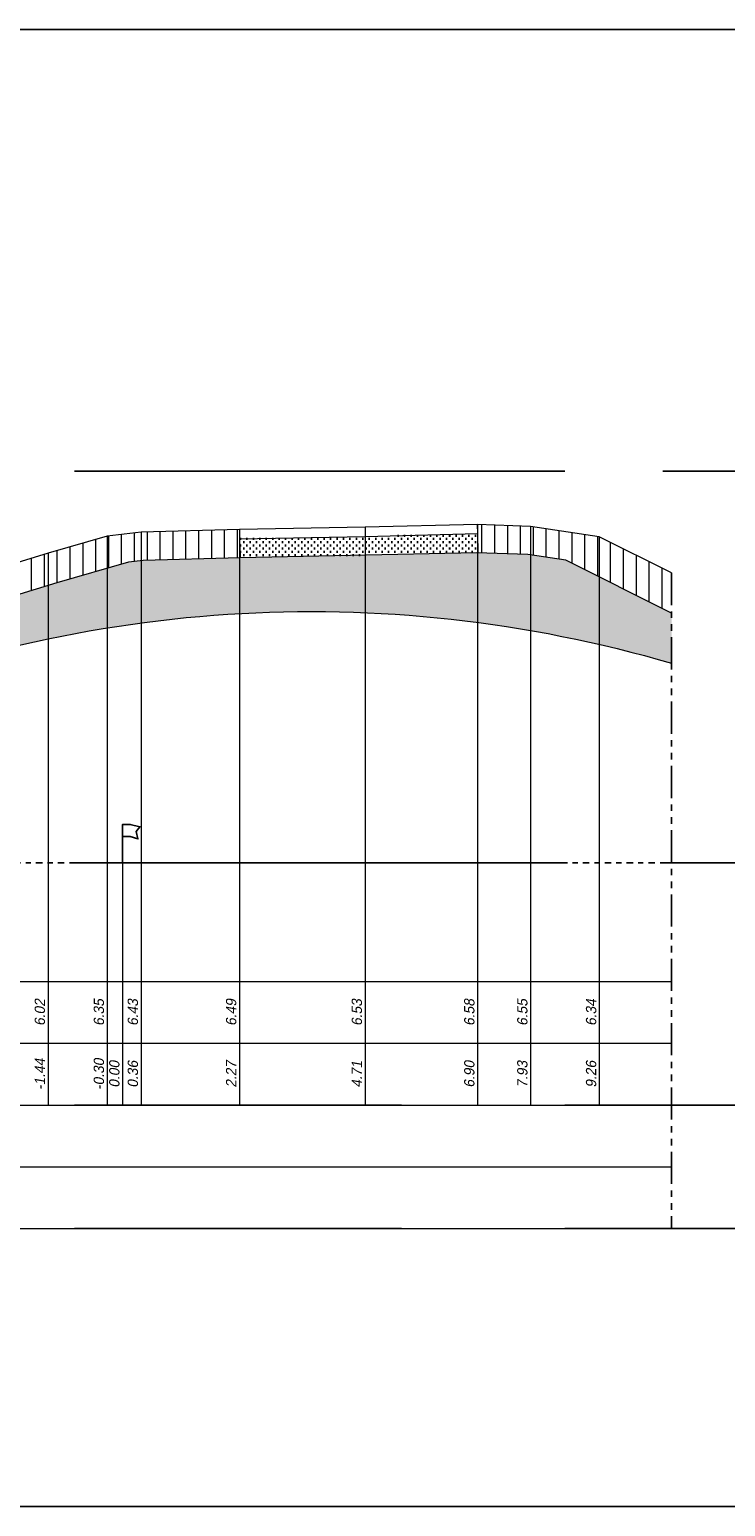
# Model space of a CAD drawing. Header units: metres. Extents: x -256 to 430, y -135 to 172.
# Tile 15 of 29: x 152 to 165, y 19 to 47. Entities that reach past the tile are written whole.
import ezdxf
from ezdxf.enums import TextEntityAlignment as Align

# ---------------------------------------------------------------- set-up
doc = ezdxf.new("R2010")
doc.units = ezdxf.units.M
doc.header["$LTSCALE"] = 0.1
for name, pattern in [('CENTER', [50.8, 31.75, -6.35, 6.35, -6.35]), ('HIDDEN', [9.525, 6.35, -3.175]), ('NAP', [20, 12.5, -2.5, 2.5, -2.5]), ('PHANTOM', [2.5, 1.25, -0.25, 0.25, -0.25, 0.25, -0.25])]:
    doc.linetypes.add(name, pattern=pattern)
for name, color, linetype, lineweight in [('DP-Afbreek', 2, 'PHANTOM', 25), ('DP-BS-arcering_klei', 253, 'Continuous', 0), ('DP-BS-arcering_zand', 6, 'Continuous', 25), ('DP-BS-Matenbalk_verlenglijnen', 253, 'Continuous', 0), ('DP-BS-profiel', 2, 'Continuous', 25), ('DP-Matenbalk', 1, 'Continuous', 18), ('DP-Matenbalk_bestaandehoogten', 6, 'Continuous', 25), ('DP-NAP-lijn', 6, 'NAP', 25), ('DP-Waterlijn_tekst', 7, 'Continuous', 35), ('TL-2.5 mm tekst_schaaldp', 7, 'Continuous', 25), ('TL-2.5mm Tekst', 7, 'Continuous', 25), ('TL-5.0mm Tekst', 4, 'Continuous', 50)]:
    doc.layers.add(name, color=color, linetype=linetype, lineweight=lineweight)
doc.layers.add('DP-BS-arcrand', color=111, linetype='Continuous', plot=False)
doc.layers.add('THEORETISCHE_NULLIJN', color=255, linetype='Continuous')
doc.styles.add('dp-besthgt', font='StagCAD.ttf', dxfattribs={"oblique": 10, "height": 0.2})
doc.styles.add('StagCAD', font='StagCAD.ttf')

# ---------------------------------------------------------------- blocks, each defined once
blk = doc.blocks.new('*U7')
at = {"layer": 'DP-Matenbalk'}
for p, q in [((6, -4.7), (54, -4.7)), ((6, -5.9), (54, -5.9)), ((6, -7.1), (54, -7.1)), ((6, -8.3), (54, -8.3)), ((6, -9.5), (54, -9.5))]:
    blk.add_line(p, q, dxfattribs=at)
at = {"layer": 'TL-2.5 mm tekst_schaaldp', "style": 'StagCAD', "width": 0.96}
blk.add_attdef('SCHAAL', (-0.05, -11.124), '', height=0.25, dxfattribs=at)
at = {"layer": 'TL-2.5mm Tekst', "lineweight": 35, "style": 'StagCAD', "width": 0.96}
blk.add_attdef('GEBIEDDWP', (7.116, -10.535), '', height=0.25, dxfattribs=at)
at = {"layer": 'TL-5.0mm Tekst', "style": 'StagCAD', "width": 0.96}
blk.add_attdef('OMSCHRIJVING', (-0.05, -10.535), '', height=0.5, dxfattribs=at)
blk = doc.blocks.new('*U12')
at = {"layer": 'DP-NAP-lijn'}
blk.add_line((0, 0), (540, 0), dxfattribs=at)
at = {"layer": 'DP-NAP-lijn', "style": 'StagCAD'}
blk.add_attdef('NAPLIJN', (6.25, 1), '', height=2.5, dxfattribs=at)
at = {"layer": 'DP-Waterlijn_tekst', "style": 'StagCAD'}
blk.add_attdef('WP', text='', height=2.5, dxfattribs=at).set_placement((11.17, 16.5), align=Align.BOTTOM_CENTER)
blk = doc.blocks.new('131', base_point=(1177.325884, 0))
at = {"layer": 'THEORETISCHE_NULLIJN'}
blk.add_lwpolyline([(1177.325884, 0), (1177.325884, 0.5), (1177.450884, 0.5), (1177.607134, 0.46875), (1177.544634, 0.40625), (1177.575884, 0.3125), (1177.450884, 0.34375), (1177.325884, 0.34375)], dxfattribs=at)
blk = doc.blocks.new('DWP2 bestaand')
at = {"layer": 'DP-BS-arcering_klei', "lineweight": 0}
h = blk.add_hatch(dxfattribs=at)
h.set_pattern_fill('_USER', color=251, scale=2.5, angle=90, pattern_type=0)
h.set_pattern_definition([(90, (-10.9356, 4.098), (-0.25, 0), [])])
h.paths.add_polyline_path([(2.285, 5.932), (2.273, 6.302), (2.27, 6.482), (0.36, 6.428), (-0.3, 6.35), (-1.447, 6.019), (-3.153, 5.499), (-4.753, 4.986), (-6.219, 4.6), (-7.063, 4.41), (-8.825, 4.219), (-10.446, 4.109), (-10.936, 4.098), (-11.492, 3.58), (-10.694, 3.503), (-10.419, 3.509), (-8.772, 3.621), (-6.965, 3.817), (-6.076, 4.017), (-4.585, 4.41), (-2.974, 4.926), (-1.276, 5.444), (0.114, 5.845), (0.4, 5.879)])
h.paths.add_polyline_path([(6.897, 6.58), (6.911, 6.029), (7.875, 5.994), (8.614, 5.882), (10.668, 4.855), (10.668, 5.638), (9.263, 6.34), (7.927, 6.542)])
at = {"layer": 'DP-BS-arcering_zand', "lineweight": 30}
h = blk.add_hatch(dxfattribs=at)
h.set_pattern_fill('CUNETZAND', color=251, pattern_type=2)
h.set_pattern_definition([(0, (0, 0), (0.0625, 0.0625), [0, -0.125])])
h.paths.add_polyline_path([(4.716, 6.345), (2.273, 6.302), (2.285, 5.932), (6.877, 6.03), (6.911, 6.029), (6.901, 6.4)])
h = blk.add_hatch(dxfattribs=at)
h.set_pattern_fill('CUNETZAND', color=251, pattern_type=2)
h.set_pattern_definition([(0, (-153.33217, -1.204), (0.0625, 0.0625), [0, -0.125])])
h.paths.add_polyline_path([(-6.381, 2.767, -0.177146), (10.668, 3.88), (10.668, 4.855), (8.614, 5.882), (7.875, 5.994), (6.877, 6.03), (2.285, 5.932), (0.4, 5.879), (0.114, 5.845), (-1.276, 5.444), (-2.974, 4.926), (-4.585, 4.41), (-6.076, 4.017), (-6.965, 3.817), (-8.772, 3.621), (-10.419, 3.509), (-10.694, 3.503), (-11.492, 3.58), (-11.245, 3.332), (-11.375, 3.211), (-12.424, 3.35), (-12.59, 3.32), (-13.292, 3.087), (-14.33, 2.827), (-15.097, 2.687), (-15.903, 2.462), (-16.802, 2.242), (-21.337, 1.006), (-23.436, 0.418), (-24.034, 0.268), (-21.756, -2.011), (-20.332, -0.587, -0.251036), (-10.848, 2.279, 0.154788)])
at = {"layer": 'DP-Afbreek', "ltscale": 5}
blk.add_lwpolyline([(10.668, 5.638), (10.668, -7.104)], dxfattribs=at)
at = {"layer": 'DP-BS-arcrand', "color": 251, "lineweight": 0}
blk.add_lwpolyline([(-21.756, -2.011), (-20.332, -0.587, -0.251036), (-10.848, 2.279, 0.154788), (-6.381, 2.767, -0.177146), (10.668, 3.88, -0.177146)], format="xyb", dxfattribs=at)
at = {"layer": 'DP-BS-Matenbalk_verlenglijnen'}
for points in [[(-0.3, 6.35), (-0.3, -4.704)], [(0.36, 6.428), (0.36, -4.704)], [(2.27, 6.482), (2.27, -4.704)], [(4.712, 6.525), (4.712, -4.704)], [(6.897, 6.58), (6.897, -4.704)], [(7.927, 6.542), (7.927, -4.704)], [(9.263, 6.34), (9.263, -4.704)], [(-1.447, 6.019), (-1.447, -4.704)], [(0, 0), (0, -4.704)]]:
    blk.add_lwpolyline(points, dxfattribs=at)
at = {"layer": 'DP-BS-profiel', "color": 1, "lineweight": 18}
for points in [[(10.668, 5.638), (9.263, 6.34), (7.927, 6.542), (6.897, 6.58), (4.712, 6.525), (2.27, 6.482), (0.36, 6.428), (-0.3, 6.35), (-1.447, 6.019), (-3.153, 5.499), (-4.753, 4.986), (-6.219, 4.6), (-7.063, 4.41), (-8.825, 4.219), (-10.446, 4.109), (-10.936, 4.098)], [(6.901, 6.4), (6.897, 6.58), (4.712, 6.525), (2.27, 6.482), (2.273, 6.302), (4.716, 6.345), (6.901, 6.4)], [(6.911, 6.029), (6.901, 6.4)], [(10.668, 4.855), (8.614, 5.882), (7.875, 5.994), (6.877, 6.03), (2.285, 5.932), (0.4, 5.879), (0.114, 5.845), (-1.276, 5.444), (-2.974, 4.926), (-4.585, 4.41), (-6.076, 4.017), (-6.965, 3.817), (-8.772, 3.621), (-10.419, 3.509), (-10.694, 3.503), (-11.492, 3.58)], [(2.273, 6.302), (2.285, 5.932)]]:
    blk.add_lwpolyline(points, dxfattribs=at)
at = {"layer": 'THEORETISCHE_NULLIJN', "xscale": 1.199999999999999, "yscale": 1.5, "zscale": 1.199999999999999}
blk.add_blockref('131', (0, 0), dxfattribs=at)
at = {"layer": 'DP-Matenbalk_bestaandehoogten', "style": 'dp-besthgt', "oblique": 10}
for s, p in [('6.02', (-1.447, -2.904)), ('6.35', (-0.3, -2.904)), ('6.43', (0.36, -2.904)), ('6.49', (2.27, -2.904)), ('6.53', (4.712, -2.904)), ('6.58', (6.897, -2.904)), ('6.55', (7.927, -2.904)), ('6.34', (9.263, -2.904)), ('-1.44', (-1.447, -4.104)), ('-0.30', (-0.3, -4.104)), ('0.00', (0, -4.104)), ('0.36', (0.36, -4.104)), ('2.27', (2.27, -4.104)), ('4.71', (4.712, -4.104)), ('6.90', (6.897, -4.104)), ('7.93', (7.927, -4.104)), ('9.26', (9.263, -4.104))]:
    blk.add_text(s, height=0.2, rotation=90, dxfattribs=at).set_placement(p, align=Align.BOTTOM_CENTER)

msp = doc.modelspace()

# ---------------------------------------------------------------- linework, layer by layer
at = {"layer": 'Defpoints', "color": 1, "ltscale": 10}
for points in [[(0, 47.4), (308, 47.4)], [(0, 18.7), (308, 18.7)]]:
    msp.add_lwpolyline(points, dxfattribs=at)
at = {"layer": 'Defpoints', "linetype": 'CENTER', "ltscale": 3}
for points in [[(0, 38.8186), (308, 38.8186)], [(0.0001, 31.204), (308, 31.204)]]:
    msp.add_lwpolyline(points, dxfattribs=at)
at = {"layer": 'Defpoints', "linetype": 'HIDDEN', "ltscale": 10}
for points in [[(0, 26.5), (308, 26.5)], [(0, 24.1), (308, 24.1)]]:
    msp.add_lwpolyline(points, dxfattribs=at)

# ---------------------------------------------------------------- block references
at = {"layer": 'DP-BS-profiel'}
msp.add_blockref('DWP2 bestaand', (153.3322, 31.204), dxfattribs=at)
at = {"layer": 'DP-Matenbalk', "lineweight": 0}
msp.add_blockref('*U7', (110, 33.6), dxfattribs=at)
at = {"layer": 'DP-NAP-lijn', "xscale": 0.1, "yscale": 0.1, "zscale": 0.1}
msp.add_blockref('*U12', (110.0001, 31.204), dxfattribs=at)

doc.saveas('drawing.dxf')
